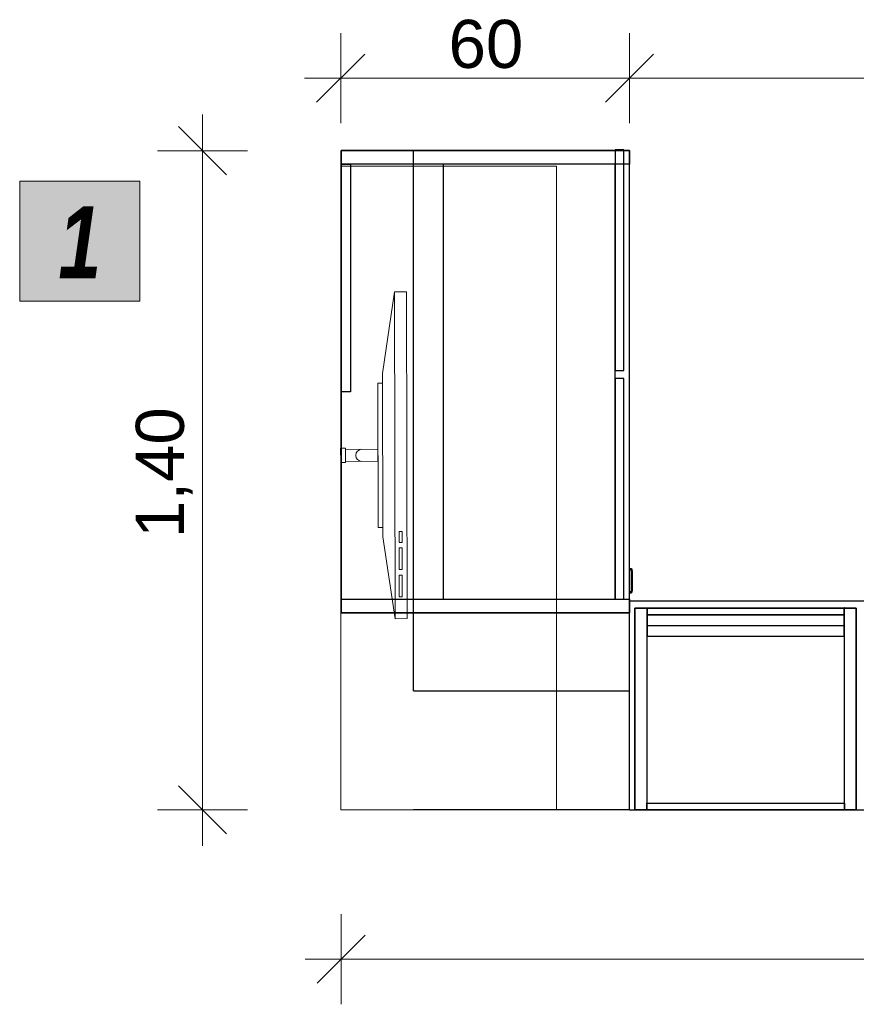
# Model space of a CAD drawing. Header units: millimetres. Extents: x -13164574 to -13156240, y -53157 to -50057.
# Tile 1 of 6: x -13164574 to -13162834, y -53156 to -51107. Entities that reach past the tile are written whole.
import ezdxf

# ---------------------------------------------------------------- set-up
doc = ezdxf.new("R2010")
doc.units = ezdxf.units.MM
doc.header["$MEASUREMENT"] = 0
for name, color, linetype in [('0._RDC (86)_1_0', 7, 'Continuous'), ('0._RDC (86)_1_AAG constr dalles', 7, 'Continuous'), ('0._RDC (86)_1_AAG PRO VRD EP', 7, 'Continuous'), ('0._RDC (86)_1_BQN 2 COTATIONS PC', 7, 'Continuous')]:
    doc.layers.add(name, color=color, linetype=linetype)
doc.styles.add('STYLE_GENERE_1', font='txt')
doc.styles.add('STYLE_GENERE_2', font='txt', dxfattribs={"width": 0.8})

msp = doc.modelspace()

# ---------------------------------------------------------------- hatches: boundary and pattern name
at = {"layer": '0._RDC (86)_1_0', "linetype": 'Continuous', "lineweight": 20, "true_color": 0xff9122}
msp.add_hatch(color=30, dxfattribs=at).paths.add_polyline_path([(-13164574.5, -51443.3), (-13164574.5, -51693.3), (-13164324.5, -51693.3), (-13164324.5, -51443.3)])

# ---------------------------------------------------------------- linework, layer by layer
at = {"layer": '0._RDC (86)_1_0', "color": 7, "linetype": 'Continuous', "lineweight": 5}
for p, q in [((-13163794.9, -51673.6), (-13163793.6, -52353.6)), ((-13163778.9, -52172.2), (-13163785.2, -52172.2)), ((-13163785.2, -52172.2), (-13163785.1, -52194.9)), ((-13163778.9, -52194.9), (-13163778.9, -52172.2)), ((-13163785.1, -52194.9), (-13163778.9, -52194.9)), ((-13163778.9, -52206.2), (-13163785.1, -52206.2)), ((-13163785.1, -52206.2), (-13163785, -52251.5)), ((-13163778.8, -52251.5), (-13163778.9, -52206.2)), ((-13163785, -52251.5), (-13163778.8, -52251.5)), ((-13163778.8, -52262.9), (-13163785, -52262.9)), ((-13163785, -52262.9), (-13163784.9, -52308.2)), ((-13163778.7, -52308.2), (-13163778.8, -52262.9)), ((-13163784.9, -52308.2), (-13163778.7, -52308.2))]:
    msp.add_line(p, q, dxfattribs=at)
at = {"layer": '0._RDC (86)_1_0', "color": 7, "linetype": 'Continuous', "lineweight": 30}
for p, q in [((-13163301.6, -52249.7), (-13163306.1, -52249.7)), ((-13163306.1, -52251.7), (-13163302.6, -52251.7)), ((-13163302.6, -52251.7), (-13163302.6, -52297.7)), ((-13163301.6, -52250.7), (-13163301.6, -52249.7)), ((-13163300.6, -52250.7), (-13163301.6, -52250.7)), ((-13163300.6, -52298.7), (-13163300.6, -52250.7)), ((-13163299.6, -52253.7), (-13163300.6, -52253.7)), ((-13163299.6, -52295.7), (-13163299.6, -52253.7)), ((-13163302.6, -52297.7), (-13163306.1, -52297.7)), ((-13163300.6, -52295.7), (-13163299.6, -52295.7)), ((-13163306.1, -52299.7), (-13163301.6, -52299.7)), ((-13162275.3, -52317.4), (-13163306.1, -52317.4)), ((-13163301.6, -52299.7), (-13163301.6, -52298.7)), ((-13163301.6, -52298.7), (-13163300.6, -52298.7)), ((-13163306.1, -52751.1), (-13163755.1, -52751.1))]:
    msp.add_line(p, q, dxfattribs=at)
at = {"layer": '0._RDC (86)_1_0', "color": 7, "linetype": 'Continuous', "lineweight": 30, "flags": 128}
for points in [[(-13163905.7, -51379.7), (-13163306.1, -51379.7)], [(-13163905.7, -51407.7), (-13163905.7, -51379.7)], [(-13163905.7, -51379.7), (-13163905.7, -52341.1)], [(-13163306.1, -51379.7), (-13163905.7, -51379.7)], [(-13163905.7, -51379.7), (-13163905.7, -52341.1)], [(-13163306.1, -51379.7), (-13163905.7, -51379.7)], [(-13163306.1, -51379.9), (-13163755.1, -51379.9)], [(-13163755.1, -52503.9), (-13163755.1, -51379.9)], [(-13163335.5, -51378.2), (-13163335.5, -51837.4)], [(-13163317.8, -51378.2), (-13163335.5, -51378.2)], [(-13163317.8, -51837.4), (-13163317.8, -51378.2)], [(-13163306.1, -51379.7), (-13163306.1, -51407.7)], [(-13163306.1, -52341.1), (-13163306.1, -51379.7)], [(-13163306.1, -52341.1), (-13163306.1, -51379.7)], [(-13163306.1, -52503.9), (-13163306.1, -51379.9)], [(-13163905.7, -52313), (-13163905.7, -51407.7)], [(-13163693.5, -51407.7), (-13163905.7, -51407.7)], [(-13163306.1, -51407.7), (-13163905.7, -51407.7)], [(-13163905.7, -51881.8), (-13163905.7, -51407.7)], [(-13163905.7, -51407.7), (-13163886, -51407.7)], [(-13163886, -51407.7), (-13163886, -51881.8)], [(-13163693.5, -51407.7), (-13163693.5, -52313)], [(-13163335.5, -52313), (-13163335.5, -51407.7)], [(-13163335.5, -51837.4), (-13163317.8, -51837.4)], [(-13163335.5, -51853.7), (-13163335.5, -52313)], [(-13163317.8, -51853.7), (-13163335.5, -51853.7)], [(-13163317.8, -52313), (-13163317.8, -51853.7)], [(-13163886, -51881.8), (-13163905.7, -51881.8)], [(-13163905.7, -52313), (-13163693.5, -52313)], [(-13163905.7, -52313), (-13163306.1, -52313)], [(-13163905.7, -52341.1), (-13163905.7, -52313)], [(-13163335.5, -52313), (-13163317.8, -52313)], [(-13163306.1, -52313), (-13163306.1, -52341.1)], [(-13162275.3, -52317.4), (-13163306.1, -52317.4)], [(-13163306.1, -52751.1), (-13163306.1, -52317.4)], [(-13162275.3, -52317.4), (-13163306.1, -52317.4)], [(-13163306.1, -52751.1), (-13163306.1, -52317.4)], [(-13163294.6, -52751.1), (-13163294.6, -52331.7)], [(-13163294.6, -52331.7), (-13163270.2, -52331.7)], [(-13163294.6, -52331.7), (-13163294.6, -52751.1)], [(-13162834.1, -52331.7), (-13163294.6, -52331.7)], [(-13163294.6, -52331.7), (-13163294.6, -52751.1)], [(-13162834.1, -52331.7), (-13163294.6, -52331.7)], [(-13163270.2, -52331.7), (-13163270.2, -52751.1)], [(-13163270.2, -52331.7), (-13163269, -52331.7)], [(-13163270.2, -52331.7), (-13163269, -52331.7)], [(-13163270.2, -52331.7), (-13163269, -52331.7)], [(-13163270.2, -52331.7), (-13163269, -52331.7)], [(-13163270.2, -52331.7), (-13163269, -52331.7)], [(-13163269, -52345.5), (-13163269, -52331.1)], [(-13163269, -52331.1), (-13162859.7, -52331.1)], [(-13163269, -52331.1), (-13163269, -52345.5)], [(-13163269, -52331.1), (-13162859.7, -52331.1)], [(-13163269, -52331.7), (-13163269, -52367.9), (-13163269, -52389.6)], [(-13163269, -52331.7), (-13162859.7, -52331.7)], [(-13163269, -52331.7), (-13163269, -52367.9), (-13163269, -52389.6)], [(-13163269, -52331.7), (-13162859.7, -52331.7)], [(-13163269, -52331.7), (-13163269, -52367.9), (-13163269, -52389.6)], [(-13163269, -52331.7), (-13162859.7, -52331.7)], [(-13162859.7, -52331.1), (-13162859.7, -52345.5)], [(-13162859.7, -52331.1), (-13162859.7, -52345.5)], [(-13162858.5, -52331.1), (-13162859.7, -52331.1)], [(-13162859.7, -52389.6), (-13162859.7, -52367.9), (-13162859.7, -52331.7)], [(-13162859.7, -52331.7), (-13162858.5, -52331.7)], [(-13162859.7, -52389.6), (-13162859.7, -52367.9), (-13162859.7, -52331.7)], [(-13162859.7, -52331.7), (-13162858.5, -52331.7)], [(-13162859.7, -52331.7), (-13162858.5, -52331.7)], [(-13162859.7, -52331.7), (-13162858.5, -52331.7)], [(-13162859.7, -52389.6), (-13162859.7, -52367.9), (-13162859.7, -52331.7)], [(-13162859.7, -52331.7), (-13162858.5, -52331.7)], [(-13162858.5, -52751.1), (-13162858.5, -52331.7)], [(-13162858.5, -52331.7), (-13162834.1, -52331.7)], [(-13162834.1, -52751.1), (-13162834.1, -52331.7)], [(-13162834.1, -52751.1), (-13162834.1, -52331.7)], [(-13162834.1, -52331.7), (-13162834.1, -52751.1)], [(-13163905.7, -52341.1), (-13163306.1, -52341.1)], [(-13163905.7, -52341.1), (-13163306.1, -52341.1)], [(-13163306.1, -52341.1), (-13163905.7, -52341.1)], [(-13162859.7, -52345.5), (-13163269, -52345.5)], [(-13163269, -52345.5), (-13162859.7, -52345.5)], [(-13163269, -52367.9), (-13162859.7, -52367.9)], [(-13163269, -52367.9), (-13162859.7, -52367.9)], [(-13163269, -52367.9), (-13162859.7, -52367.9)], [(-13163269, -52389.6), (-13162859.7, -52389.6)], [(-13163269, -52389.6), (-13162859.7, -52389.6)], [(-13163269, -52389.6), (-13162859.7, -52389.6)], [(-13163755.1, -52503.9), (-13163306.1, -52503.9)], [(-13163270.2, -52737.3), (-13162858.5, -52737.3)], [(-13163270.2, -52751.1), (-13163270.2, -52737.3)], [(-13162858.5, -52737.3), (-13162858.5, -52751.1)], [(-13163306.1, -52751.1), (-13161456.5, -52751.1)], [(-13163306.1, -52751.1), (-13161456.5, -52751.1)], [(-13163270.2, -52751.1), (-13163294.6, -52751.1)], [(-13163294.6, -52751.1), (-13162834.1, -52751.1)], [(-13163294.6, -52751.1), (-13162834.1, -52751.1)], [(-13162858.5, -52751.1), (-13163270.2, -52751.1)], [(-13162834.1, -52751.1), (-13162858.5, -52751.1)]]:
    msp.add_lwpolyline(points, dxfattribs=at)
at = {"layer": '0._RDC (86)_1_0', "color": 7, "linetype": 'Continuous', "lineweight": 20, "flags": 128}
msp.add_lwpolyline([(-13164574.5, -51443.3), (-13164324.5, -51443.3), (-13164324.5, -51693.3), (-13164574.5, -51693.3)], close=True, dxfattribs=at)
at = {"layer": '0._RDC (86)_1_0', "color": 7, "linetype": 'Continuous', "lineweight": 5, "flags": 128}
for points in [[(-13163769.9, -51673.5), (-13163768.6, -52353.5), (-13163793.6, -52353.6), (-13163818.9, -52183.6), (-13163819.6, -51843.6), (-13163794.9, -51673.6)], [(-13163819.5, -51863.6), (-13163818.9, -52163.6), (-13163828.9, -52163.6), (-13163829.5, -51863.6)], [(-13163896.8, -51998.8), (-13163896.7, -52028.8), (-13163906.7, -52028.8), (-13163906.8, -51998.8)], [(-13163829.3, -52001.1), (-13163829.2, -52026.1), (-13163896.7, -52026.3), (-13163896.8, -52001.3)]]:
    msp.add_lwpolyline(points, close=True, dxfattribs=at)
at = {"layer": '0._RDC (86)_1_0', "color": 7, "linetype": 'Continuous', "lineweight": 5}
msp.add_arc((-13163863, -52013.7), 12.5, 90.1108, 270.1108, dxfattribs=at)
at = {"layer": '0._RDC (86)_1_AAG constr dalles', "color": 250, "linetype": 'Continuous', "lineweight": 0, "true_color": 0x191919, "flags": 128}
for points in [[(-13163906.7, -52751.1), (-13163306.1, -52751.1), (-13163306.1, -51379.9), (-13163906.7, -51379.9)], [(-13163906.7, -52751.1), (-13163457.7, -52751.1), (-13163457.7, -51412.1), (-13163906.7, -51412.1)], [(-13163906.7, -52751.1), (-13163457.7, -52751.1), (-13163457.7, -51412.1), (-13163906.7, -51412.1)]]:
    msp.add_lwpolyline(points, close=True, dxfattribs=at)
at = {"layer": '0._RDC (86)_1_BQN 2 COTATIONS PC', "color": 250, "linetype": 'Continuous', "lineweight": 0, "true_color": 0x191919}
for p, q in [((-13163906.7, -51322.9), (-13163906.7, -51135.4)), ((-13163306.1, -51322.9), (-13163306.1, -51135.4)), ((-13163306.1, -51322.9), (-13163306.1, -51135.4)), ((-13163856.7, -51179.1), (-13163956.7, -51279.1)), ((-13163356.1, -51279.1), (-13163256.1, -51179.1)), ((-13163256.1, -51179.1), (-13163356.1, -51279.1)), ((-13163981.7, -51229.1), (-13163906.7, -51229.1)), ((-13163906.7, -51229.1), (-13163306.1, -51229.1)), ((-13163381.1, -51229.1), (-13163306.1, -51229.1)), ((-13163306.1, -51229.1), (-13163231.1, -51229.1)), ((-13163306.1, -51229.1), (-13161722.2, -51229.1)), ((-13164194.3, -51379.9), (-13164194.3, -51304.9)), ((-13164144.3, -51429.9), (-13164244.3, -51329.9)), ((-13164100.6, -51379.9), (-13164288.1, -51379.9)), ((-13164194.3, -52751.1), (-13164194.3, -51379.9)), ((-13164244.3, -52701.1), (-13164144.3, -52801.1)), ((-13164100.6, -52751.1), (-13164288.1, -52751.1)), ((-13164194.3, -52826.1), (-13164194.3, -52751.1)), ((-13163905.7, -53155.9), (-13163905.7, -52968.4)), ((-13163855.7, -53012.1), (-13163955.7, -53112.1)), ((-13163980.7, -53062.1), (-13163905.7, -53062.1)), ((-13163905.7, -53062.1), (-13161092.2, -53062.1))]:
    msp.add_line(p, q, dxfattribs=at)

# ---------------------------------------------------------------- texts
at = {"layer": '0._RDC (86)_1_AAG PRO VRD EP', "color": 250, "linetype": 'Continuous', "lineweight": 0, "true_color": 0x191919, "insert": (-13164449.5, -51645.5), "char_height": 150, "attachment_point": 8, "style": 'STYLE_GENERE_2'}
msp.add_mtext('\\A1;{\\pqc;\\fCentury Gothic|b1|i1|c0|p0;\\W0.800000;1}', dxfattribs=at)
at = {"layer": '0._RDC (86)_1_BQN 2 COTATIONS PC', "color": 250, "linetype": 'Continuous', "lineweight": 0, "true_color": 0x191919, "insert": (-13163682.3, -51209.1), "char_height": 100, "width": 151.793, "attachment_point": 7, "style": 'STYLE_GENERE_1'}
msp.add_mtext('\\A1;{\\pql;\\fArial Unicode MS|b0|i0|c0|p0;\\W1.000000;60}', dxfattribs=at)
at = {"layer": '0._RDC (86)_1_BQN 2 COTATIONS PC', "color": 250, "linetype": 'Continuous', "lineweight": 0, "true_color": 0x191919, "insert": (-13164214.3, -52185.6), "char_height": 100, "width": 240.235, "attachment_point": 7, "rotation": 90, "style": 'STYLE_GENERE_1'}
msp.add_mtext('\\A1;{\\pql;\\fArial Unicode MS|b0|i0|c0|p0;\\W1.000000;1,40}', dxfattribs=at)

doc.saveas('drawing.dxf')
